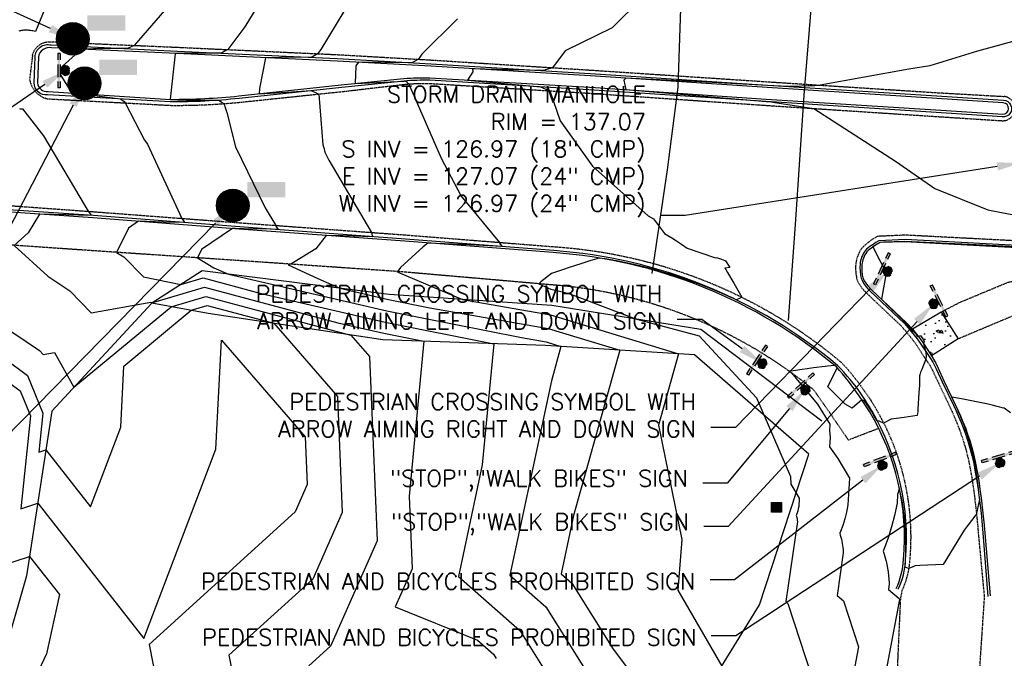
# Model space of a CAD drawing. Header units: feet. Extents: x 351431 to 355879, y 310968 to 329728.
# Tile 15 of 254: x 353710 to 354011, y 313591 to 313787. Entities that reach past the tile are written whole.
import ezdxf

# ---------------------------------------------------------------- set-up
doc = ezdxf.new("R2010")
doc.units = ezdxf.units.FT
doc.header["$MEASUREMENT"] = 0
doc.linetypes.add('D25', pattern=[0.375, 0.25, -0.125])
for name, color, linetype in [('EHYSC', 161, 'Continuous'), ('ELTCH-EG2', 253, 'Continuous'), ('ELTCN-EG2', 251, 'Continuous'), ('ELTT', 3, 'Continuous'), ('ELUG', 153, 'EGASRT'), ('ELYCB-BACK', 5, 'Continuous'), ('ELYCB-FL', 2, 'Continuous'), ('ELYSC', 2, 'Continuous'), ('ELYSP', 1, 'D25'), ('ELYSS', 2, 'Continuous'), ('ESFS', 153, 'Continuous'), ('ESIP', 41, 'Continuous'), ('ESMask', 155, 'Continuous'), ('ESUD', 5, 'Continuous'), ('ETFS', 6, 'Continuous'), ('ETUD', 4, 'Continuous')]:
    doc.layers.add(name, color=color, linetype=linetype)
doc.styles.add('ANNO-TOPO', font='simplex.shx')
doc.styles.add('ROMANSM', font='romansm.shx')
doc.linetypes.add('EGASRT', pattern='A,0.15,-0.07,0.15,-0.04,["G",ROMANSM,S=0.08,R=0,X=-0.005,Y=-0.04],-0.12,0.15,-0.07,0.15,-0.04,[")",ROMANSM,S=0.08,R=0,X=-0.09,Y=-0.04],-0.075', length=1.015)

# ---------------------------------------------------------------- blocks, each defined once
blk = doc.blocks.new('ESUMHOLE')
at = {"ltscale": 0.5}
for radius in [0.1, 0.057]:
    blk.add_circle((0, 0), radius, dxfattribs=at)
at = {"layer": 'ESMask', "const_width": 0.1}
blk.add_lwpolyline([(-0.05, 0, 1), (0.05, 0, 1)], format="xyb", close=True, dxfattribs=at)
at = {"layer": 'ESMask', "color": 155}
blk.add_solid([(0.0899, 0.0499), (0.0899, 0.1445), (0.3206, 0.0499), (0.3206, 0.1445)], dxfattribs=at)
blk = doc.blocks.new('ESIPUBSIGN')
at = {"layer": 'ESMask'}
h = blk.add_hatch(color=256, dxfattribs=at)
edge = h.paths.add_edge_path()
edge.add_arc((0, 0), 0.03, 90, 450)
for p, q in [((-0.03, 0.1047), (-0.0447, 0.1047)), ((-0.0447, 0.1047), (-0.0447, 0.066)), ((-0.03, 0.1047), (-0.03, 0.066)), ((-0.0447, 0.0381), (-0.0447, -0.0393)), ((-0.03, 0.0381), (-0.03, -0.0393)), ((-0.0447, -0.0672), (-0.0447, -0.1059)), ((-0.03, -0.1059), (-0.0447, -0.1059)), ((-0.03, -0.0672), (-0.03, -0.1059))]:
    blk.add_line(p, q)
for start, end in [(144.23142, 216.35632), (17.97024, 107.04945), (253.53828, 340.78828)]:
    blk.add_arc((0, 0), 0.03, start, end)
blk.add_solid([(-0.0447, -0.1059), (-0.03, -0.1059), (-0.0447, 0.1047), (-0.03, 0.1047)], dxfattribs=at)
blk = doc.blocks.new('ESIPOST')
blk.add_lwpolyline([(0.03, 0.0299), (0.03, -0.03), (-0.03, -0.03), (-0.03, 0.0299), (0.03, 0.0299)])
at = {"layer": 'ESMask'}
blk.add_solid([(-0.03, -0.03), (-0.03, 0.0299), (0.03, -0.03), (0.03, 0.0299)], dxfattribs=at)

msp = doc.modelspace()

# ---------------------------------------------------------------- hatches: boundary and pattern name
at = {"layer": 'EHYSC'}
h = msp.add_hatch(dxfattribs=at)
h.set_pattern_fill('AR-CONC', color=256, scale=1.25, style=0)
h.set_pattern_definition([(50, (0, 0), (8.96575228, -0.78440169), [0.9375, -10.3125]), (355, (0, 0), (-1.73439167, 9.40240167), [0.75, -8.25]), (100.4514, (0.747, -0.065), (7.23136727, 8.61799428), [0.79675238, -8.7642764]), (46.1842, (0, 2.5), (13.3405131, -2.06898768), [1.40625, -15.46875]), (96.6356, (1.112, 2.328), (11.68328382, 12.1764734), [1.1951286, -13.1464125]), (351.1842, (0, 2.5), (11.6832743, 12.1764825), [1.125, -12.375]), (21, (1.25, 1.875), (7.46133815, -5.03273613), [0.9375, -10.3125]), (326, (1.25, 1.875), (3.04144165, 9.06437556), [0.75, -8.25]), (71.4514, (1.872, 1.456), (10.50278286, 4.03163121), [0.79675238, -8.7642764]), (37.5, (0, 0), (0.151998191, 4.161173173), [0, -8.15, 0, -8.375, 0, -8.28125]), (7.5, (0, 0), (3.28836922, 4.9301464), [0, -4.775, 0, -7.9625, 0, -3.15625]), (327.5, (-2.7875, 0), (6.672780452, -0.281935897), [0, -3.125, 0, -9.75, 0, -12.9375]), (317.5, (-4.0375, 0), (7.28982712, 1.25131228), [0, -4.0625, 0, -6.475, 0, -9.1875])])
h.paths.add_polyline_path([(353982.67, 313691.9), (353983.89, 313690.43), (353984.64, 313689.46), (353985.59, 313688.14), (353987.58, 313685.24), (353988.12, 313684.36), (353988.44, 313683.78), (353996.6, 313688.96), (353991.41, 313697.14)])

# ---------------------------------------------------------------- linework, layer by layer
at = {"layer": 'ELTCH-EG2', "flags": 128}
for points, elevation in [([(353719.12, 313793.87), (353714.65, 313782.87), (353714.25, 313782.98), (353713.85, 313783.07), (353713.47, 313783.15), (353713.09, 313783.21), (353712.71, 313783.26), (353712.35, 313783.29), (353712, 313783.31), (353711.65, 313783.31), (353711.32, 313783.3), (353711, 313783.28), (353710.68, 313783.24), (353710.39, 313783.19), (353710.1, 313783.14), (353709.83, 313783.07), (353709.57, 313782.99)], 131), ([(353900.07, 313793.21), (353890.92, 313783.99), (353876.5, 313776.96), (353872.62, 313771.85), (353870.8, 313771.25), (353870, 313770.95), (353859.4, 313771.24), (353848.21, 313771.5), (353848.28, 313770.62), (353846.66, 313768.08), (353856.85, 313767.13), (353868.98, 313766.01), (353870.76, 313765.15), (353871.8, 313764.79), (353874.95, 313755.61), (353884.86, 313741.73), (353901.92, 313726.61), (353903.51, 313725.67), (353906.82, 313721.17), (353907.91, 313720.57), (353909.13, 313719.85), (353910.5, 313718.98), (353912.05, 313717.94), (353913.82, 313716.68), (353922.48, 313713.73), (353922.79, 313713.85), (353924.29, 313713.35), (353925.35, 313712.91), (353925.39, 313712.89), (353925.44, 313712.85), (353925.47, 313712.82), (353925.51, 313712.79), (353926.82, 313710.82), (353925.33, 313710.63), (353925.59, 313710.21), (353926.14, 313709.29), (353928.04, 313706.01), (353930.5, 313701.7), (353929.74, 313701.33), (353928.81, 313700.94), (353927.61, 313701.51), (353927.48, 313701.57), (353924.3, 313702.97), (353923.8, 313703.19), (353920.96, 313704.35), (353920.09, 313704.71), (353919.63, 313704.89), (353919.53, 313704.93), (353918.41, 313705.35), (353915.79, 313706.34), (353914.31, 313706.85), (353912.02, 313707.65), (353910.17, 313708.24), (353908.22, 313708.86), (353905.99, 313709.51), (353904.38, 313709.98), (353901.78, 313710.66), (353900.51, 313710.99), (353897.53, 313711.69), (353896.62, 313711.9), (353893.25, 313712.59), (353892.7, 313712.7), (353892.24, 313712.79), (353888.76, 313713.41), (353888.61, 313713.43), (353886.88, 313713.69), (353884.75, 313713.05), (353884.39, 313712.95), (353880.94, 313711.83), (353879.99, 313711.55), (353877.41, 313710.67), (353875.99, 313710.21), (353874.15, 313709.54), (353872.33, 313708.93), (353869.12, 313706.38), (353868.5, 313705.81), (353872.12, 313704.22), (353874.4, 313703.67), (353876.37, 313703.14), (353878.09, 313702.63), (353879.6, 313702.15), (353897.96, 313695.07), (353917.49, 313689.87), (353935, 313670.97), (353945.35, 313646.89), (353945.43, 313644.63), (353948.06, 313640.28), (353947.9, 313637.73), (353947.76, 313637.04), (353947.59, 313636.39), (353947.4, 313635.78), (353947.19, 313635.2), (353947.12, 313635.03), (353947.18, 313634.84), (353947.23, 313634.65), (353947.28, 313634.46), (353947.32, 313634.26), (353947.36, 313634.06), (353947.39, 313633.86), (353947.42, 313633.65), (353947.44, 313633.44), (353947.46, 313633.23), (353947.46, 313633.17), (353943.91, 313608.68), (353944.58, 313608.12), (353953.58, 313580.43)], 136), ([(353754.01, 313789.31), (353744.76, 313778.67), (353743.48, 313778), (353742.63, 313777.68), (353735.98, 313777.67), (353728.7, 313777.54), (353722.87, 313772.34), (353722.32, 313771.66), (353722.14, 313770.29), (353722.42, 313769.44), (353725.79, 313764.11), (353731.84, 313763.45), (353740.66, 313762.29), (353741.75, 313761.57), (353741.99, 313761.09), (353747.98, 313749.75), (353748.4, 313749.22), (353748.83, 313748.48), (353759.33, 313725.8), (353759.83, 313725.06), (353760.16, 313724.55), (353753.74, 313724.69), (353746.16, 313724.93), (353743.05, 313722.82), (353739.4, 313715.42), (353741.59, 313714.1), (353747.63, 313707.94), (353759.08, 313705.57), (353765.92, 313707.6), (353783.58, 313702.88), (353821.54, 313694.13), (353854.72, 313687.51), (353851.18, 313650.53), (353843.87, 313616.4), (353862.61, 313599.85), (353873.84, 313581.98)], 132), ([(353782.28, 313790.34), (353778.62, 313784.3), (353773.37, 313777.39), (353772.83, 313777.06), (353771.51, 313776.31), (353768.48, 313776.27), (353757.88, 313776.21), (353757.54, 313776.21), (353757.42, 313776.21), (353757.3, 313776.1), (353755.81, 313762.21), (353755.83, 313762.19), (353755.92, 313762.18), (353755.92, 313762.18), (353756.62, 313762.15), (353756.65, 313762.14), (353757.31, 313762.11), (353757.39, 313762.11), (353758.01, 313762.08), (353758.12, 313762.08), (353758.71, 313762.05), (353759.26, 313762.03), (353759.41, 313762.03), (353759.93, 313762.01), (353760.11, 313762), (353760.6, 313761.99), (353760.81, 313761.98), (353761.27, 313761.97), (353761.52, 313761.96), (353761.94, 313761.95), (353762.22, 313761.94), (353762.61, 313761.93), (353762.92, 313761.92), (353763.28, 313761.92), (353763.63, 313761.91), (353763.96, 313761.91), (353764.33, 313761.9), (353764.63, 313761.9), (353765.04, 313761.89), (353765.31, 313761.89), (353765.74, 313761.89), (353765.98, 313761.88), (353766.45, 313761.88), (353766.66, 313761.88), (353767.15, 313761.88), (353767.32, 313761.88), (353767.84, 313761.88), (353767.98, 313761.88), (353768.54, 313761.88), (353768.64, 313761.88), (353769.23, 313761.88), (353769.3, 313761.88), (353769.93, 313761.88), (353769.97, 313761.88), (353770.62, 313761.89), (353770.63, 313761.89), (353770.68, 313761.89), (353771.35, 313761.43), (353771.96, 313761.03), (353772.07, 313760.95), (353772.21, 313760.87), (353772.23, 313760.79), (353772.36, 313760.4), (353772.48, 313760.04), (353772.59, 313759.69), (353772.7, 313759.35), (353772.8, 313759.03), (353772.9, 313758.73), (353773, 313758.44), (353773.09, 313758.17), (353775.8, 313747.64), (353784.85, 313729.07), (353788.06, 313723.65), (353788.1, 313723.4), (353788.79, 313722.38), (353786.42, 313722.46), (353778.23, 313722.61), (353775.65, 313722.67), (353774.87, 313722.69), (353765.38, 313716.26), (353764.14, 313713.75), (353769.15, 313710.73), (353773.62, 313708.74), (353822.02, 313697.57), (353863.12, 313689.38), (353870.67, 313688.07), (353875.22, 313686.68), (353872.28, 313676.16), (353859.56, 313616.81), (353870.58, 313607.08), (353892.24, 313572.63)], 133), ([(353808.83, 313788.98), (353801.83, 313777.46), (353800.82, 313776.13), (353799.32, 313775.2), (353799.02, 313775.03), (353789.84, 313774.93), (353784.95, 313774.9), (353783.08, 313765.46), (353783.01, 313763.89), (353791.44, 313764.38), (353798.93, 313764.84), (353800.66, 313764.04), (353801.18, 313763.81), (353802.45, 313748.28), (353802.47, 313748.2), (353802.5, 313748.13), (353802.52, 313748.06), (353802.54, 313748), (353802.56, 313747.94), (353802.57, 313747.88), (353802.59, 313747.82), (353802.61, 313747.77), (353802.62, 313747.72), (353802.64, 313747.68), (353802.65, 313747.63), (353802.67, 313747.59), (353802.68, 313747.55), (353802.69, 313747.51), (353802.71, 313747.47), (353803.07, 313746.07), (353804.27, 313743.59), (353817.36, 313721.5), (353817.53, 313720.46), (353817.71, 313720.2), (353808.7, 313720.49), (353803.42, 313720.59), (353800.34, 313716.45), (353792.67, 313711.81), (353791.82, 313711.63), (353800.87, 313707.47), (353807.66, 313704.44), (353822.5, 313701.02), (353835.1, 313698.51), (353871.33, 313692.2), (353893.18, 313685.54), (353879.06, 313635.05), (353875.24, 313617.23), (353878.55, 313614.31), (353891.2, 313594.19), (353908.1, 313571.78)], 134), ([(354020.08, 313781.72), (354002.51, 313776.93), (353987.91, 313772.42), (353981.53, 313771.42), (353954.48, 313766.52), (353952.82, 313766.36), (353944.74, 313766.08), (353940.3, 313766.32), (353938.31, 313766.43), (353915.88, 313767.59), (353895.09, 313768.64), (353894.46, 313768.08), (353895.03, 313765.2), (353937.98, 313761.55), (353939.6, 313761.43), (353939.96, 313761.36), (353952.54, 313759.38), (353977.43, 313743.29), (353989.51, 313734.96), (354005.71, 313728.41), (354019.3, 313725.78)], 137), ([(353709.7, 313759.37), (353709.93, 313759.33), (353710.17, 313759.29), (353710.41, 313759.25), (353710.65, 313759.23), (353717.13, 313750.98), (353729.78, 313729.54), (353730.75, 313727.96), (353731.61, 313726.74), (353731.61, 313726.71), (353720.05, 313727.01), (353715.91, 313727.14), (353712.39, 313721.39), (353708.12, 313717.56), (353718.38, 313708.19), (353725.1, 313703.68), (353731.61, 313696.92), (353749.88, 313700.24), (353750.53, 313700.1), (353766.3, 313704.79), (353807.05, 313693.92), (353821.06, 313690.68), (353833.31, 313688.24), (353828.79, 313640.92), (353829.7, 313618.72), (353824.57, 313607.11), (353849.76, 313596.92), (353854.63, 313592.62), (353855.44, 313591.34)], 131), ([(354016.51, 313717.03), (354002.14, 313717.73), (353980.35, 313718.73), (353973.77, 313718.51), (353972.69, 313718.46), (353971.93, 313718.01), (353971.86, 313717.97), (353971.05, 313717.45), (353971.02, 313717.43), (353970.53, 313717.07), (353972.68, 313712.98), (353973.39, 313711.64), (353973.71, 313711.02), (353973.9, 313710.66), (353974.03, 313710.43), (353974.11, 313710.28), (353974.19, 313710.14), (353974.25, 313710.04), (353974.3, 313709.96), (353974.34, 313709.89), (353974.37, 313709.84), (353974.4, 313709.79), (353974.46, 313709.7), (353974.5, 313709.63), (353974.53, 313709.57), (353974.54, 313709.54), (353974.56, 313709.49), (353974.56, 313709.46), (353974.57, 313709.4), (353974.58, 313709.33), (353974.59, 313709.18), (353973.19, 313701.1), (353980.59, 313693.77), (353981.18, 313693.17), (353982.02, 313692.05), (353982.48, 313691.6), (353983.64, 313690.56), (353983.95, 313690.04), (353984.42, 313689.75), (353985.08, 313689.97), (353985.98, 313688.74), (353986.27, 313688.19), (353986.02, 313687.54), (353986.15, 313687.08), (353986.25, 313686.76), (353986.64, 313685.27), (353986.75, 313684.72), (353986.86, 313683.67), (353986.72, 313682.74), (353985.47, 313679.66), (353985.11, 313678.77), (353984.89, 313678.03), (353984.83, 313677.69), (353984.79, 313674.78), (353984.6, 313672.61), (353984.3, 313667.51), (353984.28, 313666.81), (353984.09, 313665.56), (353980.15, 313665), (353976.14, 313664.4), (353973.82, 313663.23), (353972.45, 313663.85), (353971.87, 313663.92), (353970.65, 313665.96), (353970.1, 313666.85), (353968, 313670.03), (353967.17, 313670.36), (353964.25, 313667.83), (353962.09, 313669.01), (353956.83, 313674.37), (353959.63, 313680.16), (353959.48, 313680.37), (353959.44, 313680.4), (353959.41, 313680.43), (353958.87, 313680.85), (353956.72, 313680.62), (353955.98, 313680.53), (353952.44, 313680.1), (353950.51, 313679.85), (353948.89, 313679.63), (353946.22, 313679.25), (353945.05, 313679.08), (353945.64, 313678.6), (353948.51, 313675.11), (353949.66, 313673.78), (353949.88, 313673.53), (353949.97, 313673.42), (353953.58, 313669.07), (353957.39, 313662.88), (353957.33, 313660.93), (353957.48, 313658.97), (353957.34, 313656), (353959.8, 313652.41), (353963.43, 313646.41), (353962.92, 313638.24), (353962.47, 313636.03), (353961.93, 313633.95), (353961.32, 313631.99), (353960.63, 313630.15), (353960.41, 313629.59), (353960.59, 313629), (353960.77, 313628.39), (353960.92, 313627.77), (353961.06, 313627.14), (353961.19, 313626.49), (353961.29, 313625.84), (353961.38, 313625.18), (353961.45, 313624.5), (353961.5, 313623.82), (353961.51, 313623.63), (353959.61, 313610.53), (353961.6, 313608.88), (353966.14, 313594.9), (353963.1, 313578.76)], 137), ([(353698.4, 313687.98), (353712.22, 313677.83), (353716.85, 313666.33), (353715.63, 313654.38), (353717.79, 313655.11), (353731.44, 313637.7), (353740.7, 313662.02), (353741.64, 313680.69), (353762.2, 313697.72), (353767.08, 313699.17), (353787.43, 313693.74), (353806.89, 313671.34), (353808.34, 313635.88), (353799.36, 313615.56), (353773.77, 313592.32), (353780.23, 313559.25)], 129), ([(353715.3, 313638.81), (353747.75, 313597.42), (353769.76, 313655.25), (353771.44, 313688.59), (353797.06, 313659.09), (353797.66, 313644.46), (353793.96, 313636.08), (353749.42, 313595.63), (353760.66, 313538.06), (353760.88, 313535.68), (353759.4, 313532.99), (353751.21, 313492.91), (353752.02, 313471.2), (353737.66, 313446.14), (353735.82, 313441.75), (353731.09, 313438.34), (353704.07, 313422.53)], 128), ([(353700.82, 313679.87), (353709.99, 313673.13), (353713.07, 313665.5), (353710.16, 313637.09), (353715.3, 313638.81)], 128), ([(354012.62, 313666.42), (354010.63, 313667.81), (354010.07, 313667.92), (354009.38, 313668.08), (354008.52, 313668.3), (354007.37, 313668.6), (354005.73, 313669), (353997.67, 313670.67), (353994.65, 313671.2), (353994.89, 313670.67), (353996.38, 313667.38), (353996.46, 313667.19), (353996.55, 313666.97), (353997.22, 313665.42), (353997.35, 313665.11), (353997.95, 313663.61), (353998.11, 313663.2), (353998.65, 313661.76), (353998.84, 313661.22), (353999.32, 313659.83), (353999.54, 313659.14), (353999.95, 313657.81), (354000.3, 313656.58), (354000.54, 313655.69), (354000.82, 313654.51), (354001.09, 313653.39), (354001.3, 313652.3), (354001.58, 313650.91), (354001.74, 313649.97), (354002.02, 313648.3), (354002.12, 313647.57), (354002.41, 313645.63), (354002.71, 313643.29), (354002.75, 313642.97), (354003.04, 313640.43), (354003.04, 313640.38), (354003.09, 313639.91), (354002.26, 313635.69), (354002.22, 313635.45), (354002.04, 313635.22), (353999.41, 313631.75), (353998.45, 313630.52), (353992.07, 313620), (353984.89, 313619.74), (353983.44, 313619.65), (353982.78, 313619.35), (353982, 313619.01), (353981.48, 313618.8), (353980.69, 313619.16), (353980.33, 313619.17), (353980.37, 313619.49), (353980.38, 313619.5), (353980.46, 313620.47), (353980.47, 313620.49), (353980.52, 313621.45), (353980.52, 313621.49), (353980.52, 313621.55), (353980.59, 313622.97), (353980.6, 313623.48), (353980.64, 313626.95), (353980.59, 313628.28), (353980.49, 313630.92), (353980.3, 313633.08), (353980.13, 313634.89), (353979.71, 313637.86), (353979.57, 313638.84), (353978.83, 313642.6), (353978.8, 313642.75), (353978.62, 313643.46), (353978.55, 313643.08), (353978.1, 313641.4), (353977.94, 313638.75), (353977.17, 313635.02), (353976.27, 313631.51), (353975.23, 313628.2), (353974.08, 313625.09), (353973.7, 313624.15), (353974.01, 313623.15), (353974.31, 313622.12), (353974.57, 313621.08), (353974.81, 313620.01), (353975.02, 313618.93), (353975.19, 313617.82), (353975.34, 313616.7), (353975.46, 313615.56), (353975.54, 313614.41), (353975.56, 313614.1), (353975.31, 313612.39), (353978.61, 313609.64), (353978.7, 313609.37), (353973.21, 313580.19)], 138), ([(353704.69, 313619.79), (353712.81, 313622.51)], 127), ([(353712.81, 313622.51), (353721.95, 313610.85), (353717.99, 313592.7), (353705.71, 313566.54)], 127)]:
    msp.add_lwpolyline(points, dxfattribs=dict(at, elevation=elevation))
at = {"layer": 'ELTCN-EG2', "flags": 128}
for points, elevation in [([(353843.57, 313786.8), (353832.68, 313775.94), (353831.66, 313774.43), (353830.02, 313773.59), (353829.63, 313773.38), (353821.36, 313773.45), (353813.34, 313773.5), (353812.5, 313772.4), (353812.49, 313772.38), (353812.31, 313767), (353818.92, 313767.34), (353827.29, 313767.78), (353827.55, 313767.79), (353827.56, 313767.79), (353827.78, 313767.79), (353827.82, 313767.76), (353827.83, 313767.75), (353828.07, 313767.52), (353828.18, 313767.42), (353828.33, 313767.27), (353828.53, 313767.06), (353828.58, 313767.01), (353828.7, 313766.88), (353828.84, 313766.66), (353838.6, 313744.18), (353844.72, 313732.63), (353856.47, 313718.46), (353856.58, 313717.99), (353857.29, 313717.17), (353847.39, 313717.67), (353834.56, 313718.28), (353833.12, 313717.14), (353826.22, 313710.8), (353825.39, 313709.68), (353825.2, 313709.57), (353825.04, 313709.53), (353825.87, 313709.21), (353845.14, 313701.01), (353871.99, 313696.34), (353911.15, 313684.4), (353905.04, 313662.58), (353912.19, 313627.68), (353910.96, 313612.21), (353924.41, 313589.01)], 135), ([(353699.18, 313696.61), (353715.9, 313685.39), (353717.03, 313684.21), (353720.48, 313684.84), (353726.39, 313674.26), (353756.06, 313698.82), (353766.69, 313701.98), (353811, 313690.16), (353816.71, 313683.59), (353819.02, 313627.3), (353804.76, 313595.04), (353798.12, 313589.02)], 130)]:
    msp.add_lwpolyline(points, dxfattribs=dict(at, elevation=elevation))
at = {"layer": 'ELTT', "flags": 128}
msp.add_lwpolyline([(353700.67, 313425.31), (353721.25, 313408.51), (353758.74, 313426.26), (353800.96, 313413.92), (353837.94, 313415.34), (353862.79, 313403.77), (353883.26, 313416.01), (353878.54, 313442.05), (353870.74, 313474.09), (353882.25, 313514.1), (353917.29, 313577.43), (353935.93, 313607.74), (353950.96, 313653.71), (353916.03, 313684.09), (353870.49, 313686.98), (353820.78, 313688.67), (353767.41, 313696.78), (353750.18, 313699.88), (353719.6, 313666.94), (353711.9, 313616.58), (353704.66, 313591.35)], dxfattribs=at)
at = {"layer": 'ELUG', "flags": 128}
for points in [[(353903.06, 313708.92), (353907.78, 313740.65), (353911.06, 313765.86), (353912.02, 313796.07)], [(353952.02, 313794.93), (353949.41, 313763.42), (353946.8, 313723.92), (353944.61, 313694.58)]]:
    msp.add_lwpolyline(points, dxfattribs=at)
at = {"layer": 'ELYCB-BACK', "flags": 128}
msp.add_lwpolyline([(353990.11, 313762.48), (353938.25, 313765.79), (353885.74, 313769.25), (353835.43, 313772.27), (353806.85, 313773.86), (353757.88, 313776.19), (353719.57, 313777.96, 0.431334), (353715.53, 313775.11), (353715.28, 313767.21, 0.422011), (353718.47, 313764.58), (353755.92, 313762.18, 0.025154), (353776.74, 313763.22), (353808.03, 313766.57), (353827.24, 313768.51, -0.038925), (353835.14, 313768.73), (353885.66, 313765.84), (353937.97, 313762.25), (353989.81, 313759.02), (354010.23, 313757.68, 1), (354010.4, 313761.13)], format="xyb", close=True, dxfattribs=at)
msp.add_lwpolyline([(353977.67, 313612.67, 0.092787), (353979.94, 313621.6, 0.157411), (353969.55, 313666.75), (353966.37, 313671.56, 0.034038), (353959.44, 313680.39, 0.157565), (353872.89, 313715.36), (353827.51, 313718.82), (353778.17, 313722.44), (353732.18, 313726.02), (353684.9, 313729.27), (353637.84, 313731.28), (353592.87, 313732.03), (353545.57, 313731.77), (353531.57, 313731.59), (353494.51, 313730.93), (353443.64, 313730.05), (353388.49, 313728.74), (353352.84, 313728.05)], format="xyb", dxfattribs=at)
msp.add_lwpolyline([(354016.5, 313716.7), (353980.34, 313718.66), (353972.74, 313718.39), (353971.89, 313717.94), (353971.04, 313717.42), (353970.08, 313716.75), (353969.6, 313716.37), (353969.15, 313715.97), (353968.74, 313715.55), (353968.38, 313715.11), (353968.11, 313714.66), (353967.87, 313714.15), (353967.66, 313713.65), (353967.5, 313713.16), (353967.36, 313712.66), (353967.26, 313712.17), (353967.19, 313711.67), (353967.14, 313710.67), (353967.18, 313709.64), (353967.32, 313708.57), (353967.41, 313708.01), (353967.51, 313707.61), (353967.68, 313707.19), (353967.89, 313706.77), (353968.41, 313705.96), (353968.97, 313705.23), (353970.02, 313704.08), (353980.84, 313693.93), (353982.67, 313691.9), (353983.89, 313690.43), (353984.64, 313689.46), (353985.59, 313688.14), (353987.58, 313685.24), (353988.12, 313684.36), (353988.44, 313683.78), (353989.74, 313681.54), (353990.47, 313680.06), (353992.28, 313676.12), (353995.72, 313668.96), (353996.53, 313667.21), (353997.31, 313665.45), (353998.08, 313663.66), (353998.81, 313661.81), (353999.51, 313659.89), (354000.18, 313657.88), (354000.81, 313655.77), (354001.4, 313653.48), (354001.94, 313650.99), (354002.44, 313648.38), (354002.88, 313645.7), (354003.28, 313643.03), (354003.62, 313640.43), (354004.18, 313635.69), (354004.55, 313632.01), (354004.75, 313629.64), (354006.41, 313610.41)], dxfattribs=at)
at = {"layer": 'ELYCB-FL', "flags": 128}
msp.add_lwpolyline([(354010.47, 313761.92, -1.032395), (354010.06, 313756.81), (353989.88, 313758.13), (353937.98, 313761.53), (353885.41, 313765.02), (353835.15, 313768.05, 0.020746), (353827.29, 313767.76), (353808.21, 313765.84), (353776.83, 313762.46, -0.029255), (353755.9, 313761.41), (353718.31, 313763.57, -0.462414), (353714.26, 313767.24), (353714.51, 313775.14, -0.48237), (353719.41, 313778.8), (353757.95, 313776.93), (353806.81, 313774.67), (353835.52, 313773.05), (353885.78, 313769.99), (353938.32, 313766.47), (353990.09, 313763.27)], format="xyb", close=True, dxfattribs=at)
msp.add_lwpolyline([(353978.31, 313612.5, 0.102834), (353980.55, 313621.49, 0.154004), (353970.28, 313666.88, 0.015068), (353967.05, 313672.02, 0.042286), (353959.87, 313680.76, 0.158254), (353873.01, 313715.96), (353827.69, 313719.44), (353778.44, 313723.16), (353732.36, 313726.66), (353684.94, 313729.89), (353637.98, 313732), (353592.79, 313732.65), (353545.61, 313732.42), (353531.6, 313732.24), (353494.54, 313731.55), (353443.57, 313730.68), (353388.45, 313729.43), (353352.74, 313728.47)], format="xyb", dxfattribs=at)
msp.add_lwpolyline([(354016.53, 313717.45), (353980.4, 313719.3), (353972.36, 313718.9), (353971.48, 313718.42), (353970.6, 313717.87), (353969.6, 313717.17), (353969.11, 313716.77), (353968.64, 313716.35), (353968.22, 313715.91), (353967.86, 313715.45), (353967.57, 313714.99), (353967.33, 313714.45), (353967.12, 313713.92), (353966.95, 313713.4), (353966.81, 313712.88), (353966.71, 313712.36), (353966.64, 313711.84), (353966.59, 313710.78), (353966.65, 313709.7), (353966.79, 313708.57), (353966.89, 313707.98), (353967, 313707.54), (353967.17, 313707.09), (353967.39, 313706.63), (353967.93, 313705.73), (353968.51, 313704.91), (353969.05, 313704.24), (353969.6, 313703.62), (353980.27, 313693.56), (353982.25, 313691.25), (353984.1, 313688.97), (353985.04, 313687.69), (353985.86, 313686.49), (353986.92, 313684.85), (353987.92, 313683.29), (353988.82, 313681.83), (353989.25, 313681.07), (353989.87, 313679.8), (353991.71, 313675.89), (353995.15, 313668.75), (353995.96, 313667.01), (353996.74, 313665.25), (353997.49, 313663.46), (353998.22, 313661.61), (353998.92, 313659.69), (353999.59, 313657.69), (354000.22, 313655.58), (354000.81, 313653.31), (354001.35, 313650.85), (354001.84, 313648.26), (354002.29, 313645.61), (354002.69, 313642.96), (354003.04, 313640.38), (354003.59, 313635.69), (354003.96, 313632.04), (354004.17, 313629.69), (354005.7, 313610.3)], dxfattribs=at)
at = {"layer": 'ELYSC', "flags": 128}
for points in [[(353991.41, 313697.14), (353982.67, 313691.9)], [(353996.6, 313688.96), (353988.44, 313683.78)]]:
    msp.add_lwpolyline(points, dxfattribs=at)
at = {"layer": 'ELYSC'}
msp.add_lwpolyline([(353991.41, 313697.14), (353996.6, 313688.96)], dxfattribs=at)
at = {"layer": 'ELYSP', "flags": 128}
for points in [[(353352.69, 313729.71), (353388.26, 313730.72), (353443.35, 313732.1), (353494.66, 313732.65), (353531.52, 313733.64), (353545.63, 313733.68), (353592.83, 313734.09), (353638.13, 313733.31), (353685.16, 313731.27), (353732.48, 313727.84), (353778.53, 313724.35), (353827.68, 313720.75), (353872.82, 313717.17, -0.160636), (353961.02, 313681.69, -0.04092), (353968.07, 313672.83, -0.03045), (353971.44, 313667.71, -0.156442), (353981.78, 313621.36, -0.091334), (353979.42, 313612.04), (353978.96, 313609.66), (353977.66, 313580.81), (353975.91, 313537.1, -0.109879), (353951.92, 313439.62, -0.100114), (353898.51, 313368.65, -0.099137), (353819.22, 313320.93, -0.096961), (353729.14, 313306.91, -0.094211), (353642.97, 313327.41, -0.101229), (353572.91, 313379.77), (353550.18, 313415.14), (353540.4, 313428.72), (353530.22, 313447.37), (353517.99, 313475.31), (353505.36, 313513.87), (353499.01, 313545.75), (353496.09, 313567.18), (353493.55, 313617.44), (353493.1, 313667.61), (353492.94, 313717.66), (353492.73, 313767.24), (353492.65, 313817.37), (353492.4, 313867.28), (353492.55, 313917.49), (353492.73, 313966.89), (353492.69, 314017.34), (353492.67, 314067.93), (353493.07, 314117.32), (353493.05, 314167.88), (353493.2, 314191), (353493.54, 314241.18), (353494.18, 314291.27), (353494.94, 314341.01), (353495.57, 314390.72), (353496.34, 314441.02), (353497.39, 314490.61), (353498.08, 314541.02), (353499.39, 314591.34), (353500.87, 314640.86), (353503.35, 314667.26), (353501.64, 314671.27)], [(353713.71, 313775.53, -0.385501), (353719.35, 313779.77), (353758.16, 313778.09), (353807.4, 313775.82), (353835.58, 313774.2), (353885.84, 313771.02), (353938.4, 313767.55), (353989.98, 313764.23), (354010.59, 313763.07)], [(353713.71, 313775.53), (353712.83, 313768.41, 0.30966), (353718.27, 313762.35), (353755.9, 313760.35, 0.026872), (353776.92, 313761.27), (353808.26, 313764.55), (353827.28, 313766.76, -0.029477), (353835.12, 313767.04), (353885.11, 313763.97), (353938.04, 313760.33), (353989.77, 313756.95), (354010.05, 313755.65, 0.972488), (354010.59, 313763.07)], [(353972.35, 313661.62), (353963.05, 313658.05), (353960.71, 313661.58), (353952.42, 313673.45, 0.15367), (353872.03, 313705.51), (353826.01, 313709.51), (353776.86, 313712.89), (353731.28, 313715.97), (353684.37, 313719.19), (353637.79, 313721.41), (353592.44, 313721.75), (353546.26, 313722.5), (353531.69, 313722.41), (353505.74, 313722.41)], [(353502.55, 312282.53), (353505.84, 312282.79), (353508.07, 312288.57), (353511.27, 312320.72), (353515.9, 312371.42), (353520.49, 312420.56), (353524.53, 312470.27), (353528.57, 312521.03), (353529.4, 312532.27), (353535.79, 312608.32), (353539.08, 312648.7), (353543.32, 312697.42), (353548.1, 312747.12), (353554.89, 312798.08), (353565.81, 312848.88), (353577.77, 312888.94), (353594.3, 312929.61), (353610.08, 312962.38), (353635.77, 313008.11), (353668.1, 313053.23), (353703.17, 313094.16), (353736.6, 313127.4), (353776.61, 313160.92), (353814.69, 313191.61), (353851.17, 313219.56), (353891.71, 313252.07), (353924.79, 313280.73), (353960.51, 313319.32), (353985.04, 313355.8), (354006.8, 313407.21), (354022.8, 313448.37), (354038.7, 313494.49), (354046.67, 313528.61), (354052.24, 313574.97), (354053.72, 313609.99), (354052.96, 313622.68), (354053.78, 313628.44, 0.087959), (354056.55, 313641.45), (354059.55, 313695.08), (354059.93, 313700.96), (354060.29, 313705.97, 0.385687), (354052.34, 313716.78), (354016.55, 313718.81), (353980.4, 313720.68), (353971.93, 313720.29), (353970.92, 313719.69), (353969.9, 313719.01), (353968.75, 313718.15), (353968.18, 313717.66), (353967.64, 313717.15), (353967.15, 313716.61), (353966.74, 313716.07), (353966.41, 313715.51), (353966.12, 313714.89), (353965.88, 313714.29), (353965.68, 313713.68), (353965.52, 313713.08), (353965.4, 313712.49), (353965.32, 313711.89), (353965.27, 313711.28), (353965.25, 313710.67), (353965.26, 313710.06), (353965.37, 313708.79), (353965.59, 313707.47), (353965.73, 313706.98), (353965.93, 313706.47), (353966.2, 313705.96), (353966.52, 313705.46), (353967.21, 313704.51), (353967.91, 313703.69), (353968.89, 313702.69), (353979.38, 313692.77), (353981.26, 313690.51), (353983.02, 313688.27), (353983.96, 313686.95), (353985.85, 313684.04), (353987.8, 313681.14), (353988.24, 313680.41), (353988.87, 313679.18), (353990.67, 313675.33), (353994.03, 313668.29), (353994.81, 313666.57), (353995.57, 313664.84), (353996.3, 313663.07), (353997, 313661.25), (353997.68, 313659.36), (353998.32, 313657.38), (353998.93, 313655.31), (353999.51, 313653.07), (354000.03, 313650.64), (354000.51, 313648.09), (354000.94, 313645.47), (354001.32, 313642.86), (354001.66, 313640.32), (354002.19, 313635.69), (354002.55, 313632.09), (354002.74, 313629.77), (354004.58, 313610.13), (354002.35, 313576.6)]]:
    msp.add_lwpolyline(points, format="xyb", dxfattribs=at)
for points in [[(354048.26, 313709.39), (354030.1, 313708.99), (354011.85, 313706.22), (353996.83, 313699.97), (353991.41, 313697.14)], [(354050.24, 313698.88), (354046.61, 313694.04), (354043.28, 313694.2), (354039.84, 313698.04), (354029.97, 313699.05), (354014.51, 313696.49), (353996.6, 313688.96)]]:
    msp.add_lwpolyline(points, dxfattribs=at)
at = {"layer": 'ELYSS', "flags": 128}
msp.add_lwpolyline([(353954.97, 313663.84), (353918, 313691.87), (353872.44, 313699.15), (353822.71, 313702.54), (353765.62, 313709.74), (353750.18, 313699.88)], dxfattribs=at)
at = {"layer": 'ETFS', "linetype": 'ByBlock', "lineweight": -2}
for p, q in [((353918.23, 313694.91), (353910.73, 313694.91)), ((353928.52, 313661.93), (353921.02, 313661.93)), ((353926.04, 313644.93), (353918.54, 313644.93)), ((353926.36, 313631.64), (353918.86, 313631.64)), ((353928.29, 313615.35), (353920.79, 313615.35)), ((353928.65, 313598.27), (353921.15, 313598.27))]:
    msp.add_line(p, q, dxfattribs=at)
for points in [[(353717.48, 313766.73), (353696.87, 313752.62)], [(353969.76, 313704.26), (353928.52, 313661.93)], [(353930.62, 313685.9), (353918.23, 313694.91)], [(353984.04, 313694.25), (353926.36, 313631.64)], [(353945.04, 313667.66), (353926.04, 313644.93)], [(353967.49, 313645.79), (353928.29, 313615.35)], [(354003.17, 313647.04), (353928.65, 313598.27)]]:
    msp.add_lwpolyline(points, dxfattribs=at)
at = {"layer": 'ETFS'}
for points in [[(353716.77, 313767.77), (353723.67, 313770.97), (353718.19, 313765.7)], [(353968.86, 313705.13), (353974.99, 313709.63), (353970.66, 313703.39)], [(353983.12, 313695.09), (353989.12, 313699.76), (353984.96, 313693.4)], [(353931.36, 313686.91), (353936.69, 313681.49), (353929.89, 313684.89)], [(353944.08, 313668.46), (353949.85, 313673.41), (353946, 313666.86)], [(353966.73, 313646.78), (353973.42, 313650.39), (353968.26, 313644.8)], [(354002.48, 313648.08), (354009.44, 313651.15), (354003.85, 313645.99)]]:
    msp.add_solid(points, dxfattribs=at)
at = {"layer": 'ETUD', "linetype": 'ByBlock', "lineweight": -2}
msp.add_line((353913.15, 313726.69), (353905.65, 313726.69), dxfattribs=at)
for points in [[(353719.19, 313783.78), (353508.71, 313879.8)], [(353726.16, 313760.43), (353670.43, 313653.22)], [(354008.58, 313741.67), (353913.15, 313726.69)], [(353769.66, 313724.36), (353670.32, 313623.04)]]:
    msp.add_lwpolyline(points, dxfattribs=at)
at = {"layer": 'ETUD'}
for points in [[(353719.71, 313784.92), (353726.01, 313780.67), (353718.67, 313782.65)], [(353725.05, 313761), (353729.62, 313767.08), (353727.27, 313759.85)], [(354008.39, 313742.9), (354015.99, 313742.83), (354008.77, 313740.43)], [(353768.77, 313725.24), (353774.91, 313729.72), (353770.55, 313723.49)]]:
    msp.add_solid(points, dxfattribs=at)

# ---------------------------------------------------------------- block references
at = {"layer": 'ESFS', "xscale": 50, "yscale": 50, "zscale": 50}
msp.add_blockref('ESIPUBSIGN', (353723.67, 313770.97), dxfattribs=at)
at = {"layer": 'ESFS'}
for p, xscale, yscale, zscale, rotation in [((353974.99, 313709.63), 49.99999999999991, 49.99999999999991, 49.99999999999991, 334.8762516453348), ((353989.12, 313699.76), 50.000000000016, 50.000000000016, 50.000000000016, 206.5284094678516), ((353936.69, 313681.49), 49.99999999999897, 49.99999999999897, 49.99999999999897, 326.4574440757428), ((353949.85, 313673.41), 49.99999999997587, 49.99999999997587, 49.99999999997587, 312.8371320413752), ((353973.42, 313650.39), 49.99999999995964, 49.99999999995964, 49.99999999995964, 290.9061394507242), ((354009.44, 313651.15), 50.00000000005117, 50.00000000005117, 50.00000000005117, 286.6890703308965)]:
    msp.add_blockref('ESIPUBSIGN', p, dxfattribs=dict(at, xscale=xscale, yscale=yscale, zscale=zscale, rotation=rotation))
at = {"layer": 'ESIP', "xscale": 50, "yscale": 50, "zscale": 50}
msp.add_blockref('ESIPOST', (353941.08, 313637.5), dxfattribs=at)
at = {"layer": 'ESUD', "xscale": 50, "yscale": 50, "zscale": 50}
for p in [(353726.01, 313780.67), (353729.62, 313767.08), (353774.91, 313729.72)]:
    msp.add_blockref('ESUMHOLE', p, dxfattribs=at)

# ---------------------------------------------------------------- texts
at = {"layer": 'ETFS', "char_height": 5, "attachment_point": 3, "style": 'ANNO-TOPO'}
for s, insert, width in [('PEDESTRIAN CROSSING SYMBOL WITH ARROW AIMING LEFT AND DOWN SIGN', (353906.23, 313705.25), 154.4038), ('PEDESTRIAN CROSSING SYMBOL WITH ARROW AIMING RIGHT AND DOWN SIGN', (353916.52, 313672.27), 154.4038), ('"STOP","WALK BIKES" SIGN', (353914.36, 313635.57), 110.2949), ('PEDESTRIAN AND BICYCLES PROHIBITED SIGN', (353916.29, 313617.35), 181.5298), ('PEDESTRIAN AND BICYCLES PROHIBITED SIGN', (353916.65, 313600.27), 181.5298)]:
    msp.add_mtext(s, dxfattribs=dict(at, insert=insert, width=width))
at = {"layer": 'ETFS', "insert": (353914.04, 313648.86), "char_height": 5, "attachment_point": 3, "style": 'ANNO-TOPO'}
msp.add_mtext('"STOP","WALK BIKES" SIGN', dxfattribs=at)
at = {"layer": 'ETUD', "insert": (353901.15, 313766.21), "char_height": 5, "attachment_point": 3, "style": 'ANNO-TOPO'}
msp.add_mtext('STORM DRAIN MANHOLE\\PRIM = 137.07\\PS INV = 126.97 (18" CMP)\\PE INV = 127.07 (24" CMP)\\PW INV = 126.97 (24" CMP)', dxfattribs=at)

doc.saveas('drawing.dxf')
